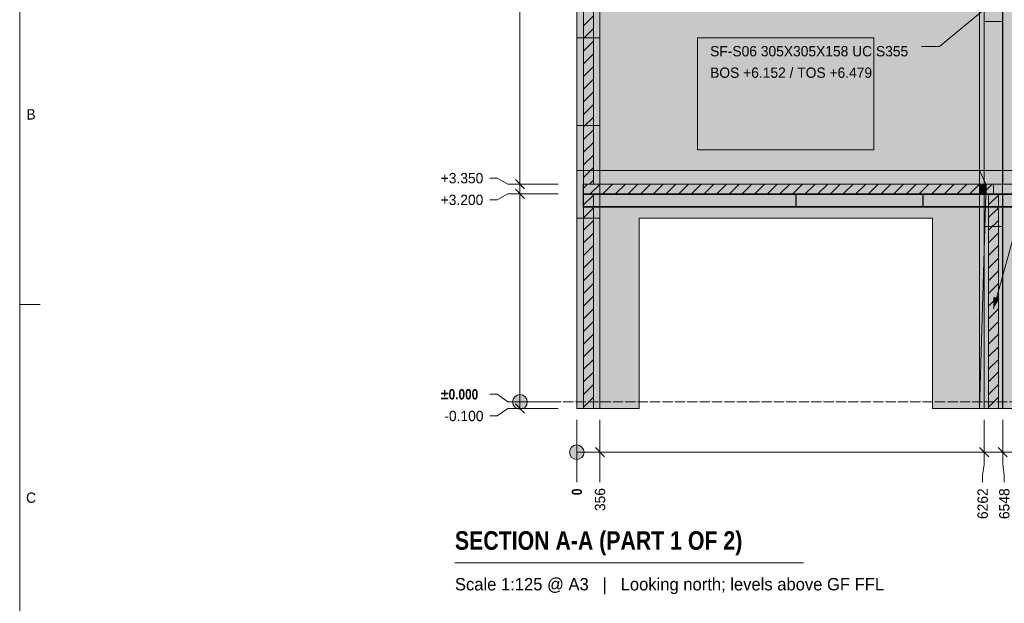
# Model space of a CAD drawing. Header units: millimetres. Extents: x 17 to 413, y 4 to 292.
# Tile 11 of 57: x 20 to 141, y 159 to 231. Entities that reach past the tile are written whole.
import ezdxf
from ezdxf.enums import TextEntityAlignment as Align

# ---------------------------------------------------------------- set-up
doc = ezdxf.new("R2010")
doc.units = ezdxf.units.MM
doc.linetypes.add('DASHED', pattern=[1.524, 1.27, -0.254])
for name, color, linetype in [('FILL-C_BDBDBF', 7, 'Continuous'), ('FILL-EPS', 7, 'Continuous'), ('FILL-INK', 7, 'Continuous'), ('FILL-LIGHT', 7, 'Continuous'), ('FILL-WHITE', 7, 'Continuous'), ('LINE-CORE', 7, 'Continuous'), ('LINE-INK', 7, 'Continuous'), ('LINE-STEEL-DASH', 7, 'DASHED'), ('LINE-STEEL_GREY', 7, 'Continuous'), ('TEXT-INK', 7, 'Continuous'), ('TEXT-STEEL_GREY', 7, 'Continuous')]:
    doc.layers.add(name, color=color, linetype=linetype)
doc.styles.add('OpenSansCondensed-Bold', font='OpenSansCondensed-Bold.ttf')

msp = doc.modelspace()

# ---------------------------------------------------------------- hatches: boundary and pattern name
at = {"layer": 'FILL-C_BDBDBF', "true_color": 0xbdbdbf}
h = msp.add_hatch(color=9, dxfattribs=at)
h.dxf.hatch_style = 1
h.paths.add_polyline_path([(90.56, 210.51), (89.9, 210.51), (89.34, 210.51), (89.34, 235.1), (90.56, 235.1)])
h = msp.add_hatch(color=9, dxfattribs=at)
h.dxf.hatch_style = 1
h.paths.add_polyline_path([(89.34, 209.29), (90.56, 209.29), (90.56, 182.9), (89.34, 182.9)])
h = msp.add_hatch(color=9, dxfattribs=at)
h.dxf.hatch_style = 1
h.paths.add_polyline_path([(140.37, 182.9), (139.69, 182.9), (139.15, 182.9), (139.15, 209.3), (140.37, 209.3)])
at = {"layer": 'FILL-EPS', "true_color": 0xccffff}
h = msp.add_hatch(color=7, dxfattribs=at)
h.dxf.hatch_style = 1
h.paths.add_polyline_path([(88.53, 203.24), (88.53, 207.07), (88.53, 212.16), (88.53, 217.39), (88.53, 217.69), (88.53, 217.7), (88.53, 217.93), (88.53, 228.5), (88.53, 228.52), (88.53, 228.87), (88.53, 235.1), (89.34, 235.1), (89.34, 210.51), (89.34, 210.51), (89.34, 210.17), (89.34, 209.29), (89.34, 209.29), (89.34, 182.9), (88.53, 182.9)])
h = msp.add_hatch(color=7, dxfattribs=at)
h.dxf.hatch_style = 1
h.paths.add_polyline_path([(91.37, 235.1), (91.37, 228.87), (91.37, 228.52), (91.37, 228.5), (91.37, 228.27), (91.37, 217.7), (91.37, 217.69), (91.37, 217.39), (91.37, 212.16), (91.37, 210.96), (91.37, 210.51), (90.56, 210.51), (90.56, 235.1), (90.59, 235.1)])
h = msp.add_hatch(color=7, dxfattribs=at)
h.dxf.hatch_style = 1
h.paths.add_polyline_path([(91.37, 182.9), (91, 182.9), (90.56, 182.9), (90.56, 209.29), (90.81, 209.29), (91.37, 209.29), (91.37, 206.7), (91.37, 186.36)])
h = msp.add_hatch(color=7, dxfattribs=at)
h.dxf.hatch_style = 1
h.paths.add_polyline_path([(138.62, 209.3), (139.07, 209.3), (139.15, 209.3), (139.15, 182.9), (138.62, 182.9), (138.62, 193.38), (138.62, 207.43)])
h = msp.add_hatch(color=7, dxfattribs=at)
h.dxf.hatch_style = 1
h.paths.add_polyline_path([(140.91, 209.3), (140.91, 207.43), (140.91, 196.95), (140.91, 182.9), (140.37, 182.9), (140.37, 209.3), (140.9, 209.3)])
at = {"layer": 'FILL-INK', "true_color": 0x1a1a1f}
h = msp.add_hatch(color=250, dxfattribs=at)
h.dxf.hatch_style = 1
h.paths.add_polyline_path([(139.76, 195.17), (139.77, 196.62), (140.5, 196.41)])
at = {"layer": 'FILL-LIGHT', "true_color": 0xcccccf}
h = msp.add_hatch(color=254, dxfattribs=at)
h.dxf.hatch_style = 1
h.paths.add_polyline_path([(89.3, 210.5), (114.25, 210.5), (139.75, 210.5), (139.75, 209.89), (139.75, 209.3), (114.8, 209.3), (89.3, 209.3), (89.3, 209.91)])
at = {"layer": 'FILL-WHITE', "true_color": 0xffffff}
h = msp.add_hatch(color=7, dxfattribs=at)
h.dxf.hatch_style = 1
h.paths.add_polyline_path([(164.63, 262.14), (188.38, 238.39), (188.38, 212.16), (182.37, 212.16), (182.37, 233.9), (174.1, 233.9), (174.1, 235.1), (174.02, 236.39), (173.78, 237.66), (173.38, 238.88), (172.83, 240.04), (172.14, 241.11), (171.33, 242.08), (170.39, 242.93), (169.36, 243.65), (168.25, 244.22), (167.08, 244.64), (165.87, 244.89), (164.63, 244.97), (163.39, 244.89), (162.18, 244.64), (161.01, 244.22), (159.9, 243.65), (158.87, 242.93), (157.94, 242.08), (157.12, 241.11), (156.43, 240.04), (155.88, 238.88), (155.49, 237.66), (155.24, 236.39), (155.16, 235.1), (155.16, 233.9), (146.89, 233.9), (146.89, 212.16), (140.87, 212.16), (140.87, 238.39)])
h = msp.add_hatch(color=7, dxfattribs=at)
h.dxf.hatch_style = 1
h.paths.add_polyline_path([(164.63, 262.14), (188.38, 238.39), (188.38, 212.16), (182.37, 212.16), (182.37, 233.9), (174.1, 233.9), (174.1, 235.1), (174.02, 236.39), (173.78, 237.66), (173.38, 238.88), (172.83, 240.04), (172.14, 241.11), (171.33, 242.08), (170.39, 242.93), (169.36, 243.65), (168.25, 244.22), (167.08, 244.64), (165.87, 244.89), (164.63, 244.97), (163.39, 244.89), (162.18, 244.64), (161.01, 244.22), (159.9, 243.65), (158.87, 242.93), (157.94, 242.08), (157.12, 241.11), (156.43, 240.04), (155.88, 238.88), (155.49, 237.66), (155.24, 236.39), (155.16, 235.1), (155.16, 233.9), (146.89, 233.9), (146.89, 212.16), (140.87, 212.16), (140.87, 238.39)])
h = msp.add_hatch(color=7, dxfattribs=at)
h.dxf.hatch_style = 1
h.paths.add_polyline_path([(138.62, 210.5), (138.62, 257.52), (140.91, 257.52), (140.91, 210.5), (138.62, 210.5)])
h = msp.add_hatch(color=7, dxfattribs=at)
h.dxf.hatch_style = 1
h.paths.add_polyline_path([(138.03, 212.16), (138.03, 235.54), (140.87, 238.39), (140.87, 238.4), (140.87, 238.4), (140.87, 212.16), (140.87, 212.16)])
h = msp.add_hatch(color=7, dxfattribs=at)
h.dxf.hatch_style = 1
h.paths.add_polyline_path([(140.87, 238.39), (140.87, 212.16), (138.03, 212.16), (138.03, 235.54)])
h = msp.add_hatch(color=7, dxfattribs=at)
h.dxf.hatch_style = 1
h.paths.add_polyline_path([(138.62, 237.09), (140.9, 237.09), (140.9, 210.5), (138.62, 210.5), (138.62, 237.09)])
h = msp.add_hatch(color=7, dxfattribs=at)
h.dxf.hatch_style = 1
h.paths.add_polyline_path([(88.53, 235.1), (91.37, 235.1), (91.37, 235.11), (91.37, 235.11), (91.37, 212.16), (91.37, 212.16), (88.53, 212.16)])
h = msp.add_hatch(color=7, dxfattribs=at)
h.dxf.hatch_style = 1
h.paths.add_polyline_path([(88.53, 235.1), (91.37, 235.1), (91.37, 212.16), (88.53, 212.16)])
h = msp.add_hatch(color=7, dxfattribs=at)
h.dxf.hatch_style = 1
h.paths.add_polyline_path([(91.37, 235.1), (91.37, 212.16), (88.53, 212.16), (88.53, 235.1)])
h = msp.add_hatch(color=7, dxfattribs=at)
h.dxf.hatch_style = 1
h.paths.add_polyline_path([(138.03, 235.1), (138.03, 212.16), (91.37, 212.16), (91.37, 235.1)])
h.paths.add_polyline_path([(125.07, 228.5), (103.38, 228.5), (103.38, 214.7), (125.07, 214.7)], flags=0)
h = msp.add_hatch(color=7, dxfattribs=at)
h.dxf.hatch_style = 1
h.paths.add_polyline_path([(91.37, 235.1), (138.03, 235.1), (138.03, 212.16), (91.37, 212.16)])
h.paths.add_polyline_path([(125.07, 228.5), (103.38, 228.5), (103.38, 214.7), (125.07, 214.7)], flags=0)
h = msp.add_hatch(color=7, dxfattribs=at)
h.dxf.hatch_style = 1
h.paths.add_polyline_path([(140.87, 235.1), (140.87, 212.16), (138.03, 212.16), (138.03, 235.1)])
h = msp.add_hatch(color=7, dxfattribs=at)
h.dxf.hatch_style = 1
h.paths.add_polyline_path([(140.87, 235.1), (140.87, 212.16), (138.03, 212.16), (138.03, 235.1)])
h = msp.add_hatch(color=7, dxfattribs=at)
h.dxf.hatch_style = 1
h.paths.add_polyline_path([(138.03, 235.1), (140.87, 235.1), (140.87, 212.16), (138.03, 212.16)])
h = msp.add_hatch(color=7, dxfattribs=at)
h.dxf.hatch_style = 1
h.paths.add_polyline_path([(138.03, 235.1), (140.87, 235.1), (140.87, 212.16), (138.03, 212.16)])
h = msp.add_hatch(color=7, dxfattribs=at)
h.dxf.hatch_style = 1
h.paths.add_polyline_path([(138.62, 230.5), (140.91, 230.5), (140.91, 210.5), (138.62, 210.5)])
h = msp.add_hatch(color=7, dxfattribs=at)
h.dxf.hatch_style = 1
h.paths.add_polyline_path([(140.91, 230.5), (140.91, 210.5), (138.62, 210.5), (138.62, 230.5)])
h = msp.add_hatch(color=7, dxfattribs=at)
h.dxf.hatch_style = 1
h.paths.add_polyline_path([(88.53, 228.5), (91.37, 228.5), (91.37, 217.7), (88.53, 217.7)])
h = msp.add_hatch(color=7, dxfattribs=at)
h.dxf.hatch_style = 1
h.paths.add_polyline_path([(91.37, 228.5), (91.37, 217.7), (88.53, 217.7), (88.53, 228.5)])
h = msp.add_hatch(color=7, dxfattribs=at)
h.dxf.hatch_style = 1
h.paths.add_polyline_path([(88.53, 212.16), (91.37, 212.16), (91.37, 182.9), (88.53, 182.9)])
h = msp.add_hatch(color=7, dxfattribs=at)
h.dxf.hatch_style = 1
h.paths.add_polyline_path([(91.37, 212.16), (91.37, 210.51), (91.37, 210.51), (89.34, 210.51), (89.34, 209.29), (91.37, 209.29), (91.37, 209.3), (91.37, 209.3), (91.37, 182.9), (91.37, 182.9), (88.53, 182.9), (88.53, 212.16)])
h = msp.add_hatch(color=7, dxfattribs=at)
h.dxf.hatch_style = 1
h.paths.add_polyline_path([(91.37, 212.16), (91.37, 210.51), (89.34, 210.51), (89.34, 209.29), (91.37, 209.29), (91.37, 182.9), (88.53, 182.9), (88.53, 212.16)])
h = msp.add_hatch(color=7, dxfattribs=at)
h.dxf.hatch_style = 1
h.paths.add_polyline_path([(138.03, 212.16), (138.03, 182.9), (132.27, 182.9), (132.27, 206.3), (96.18, 206.3), (96.18, 182.9), (91.37, 182.9), (91.37, 212.16)])
h = msp.add_hatch(color=7, dxfattribs=at)
h.dxf.hatch_style = 1
h.paths.add_polyline_path([(91.37, 212.16), (138.03, 212.16), (138.03, 210.51), (91.37, 210.51)])
h = msp.add_hatch(color=7, dxfattribs=at)
h.dxf.hatch_style = 1
h.paths.add_polyline_path([(138.02, 212.17), (138.02, 212.17), (138.02, 212.17), (138.02, 212.17), (138.03, 212.16)])
h = msp.add_hatch(color=7, dxfattribs=at)
h.dxf.hatch_style = 1
h.paths.add_polyline_path([(140.87, 212.16), (140.87, 182.9), (138.03, 182.9), (138.03, 212.16)])
h = msp.add_hatch(color=7, dxfattribs=at)
h.dxf.hatch_style = 1
h.paths.add_polyline_path([(140.87, 212.16), (140.87, 210.51), (140.87, 210.51), (138.87, 210.51), (138.87, 209.29), (140.87, 209.29), (140.87, 209.3), (140.87, 209.3), (140.87, 182.9), (140.87, 182.9), (138.03, 182.9), (138.03, 212.16)])
h = msp.add_hatch(color=7, dxfattribs=at)
h.dxf.hatch_style = 1
h.paths.add_polyline_path([(140.87, 212.16), (140.87, 210.51), (138.84, 210.51), (138.84, 209.29), (140.87, 209.29), (140.87, 182.9), (138.03, 182.9), (138.03, 212.16)])
h = msp.add_hatch(color=7, dxfattribs=at)
h.dxf.hatch_style = 1
h.paths.add_polyline_path([(140.87, 212.16), (140.87, 210.51), (138.84, 210.51), (138.84, 209.29), (140.87, 209.29), (140.87, 182.9), (138.03, 182.9), (138.03, 212.16)])
h = msp.add_hatch(color=7, dxfattribs=at)
h.dxf.hatch_style = 1
h.paths.add_polyline_path([(138.84, 210.51), (138.84, 209.29), (138.84, 209.28), (138.84, 209.28), (138.03, 182.9), (138.03, 212.16)])
h = msp.add_hatch(color=7, dxfattribs=at)
h.dxf.hatch_style = 1
h.paths.add_polyline_path([(140.87, 212.16), (140.87, 210.51), (138.84, 210.51), (138.03, 212.16)])
h = msp.add_hatch(color=7, dxfattribs=at)
h.dxf.hatch_style = 1
h.paths.add_polyline_path([(138.03, 210.51), (138.03, 212.16), (140.87, 212.16), (140.87, 212.16), (140.87, 212.16), (140.87, 212.16), (140.87, 209.29), (140.87, 209.29), (140.87, 182.9), (140.87, 182.9), (138.03, 182.9), (138.03, 209.29), (140.87, 209.29), (140.87, 210.51)])
h = msp.add_hatch(color=7, dxfattribs=at)
h.dxf.hatch_style = 1
h.paths.add_polyline_path([(140.87, 212.16), (146.89, 212.16), (146.89, 211.1), (182.37, 211.1), (182.37, 212.16), (188.38, 212.16), (188.38, 182.9), (183.57, 182.9), (183.57, 206.3), (145.69, 206.3), (145.69, 182.9), (140.87, 182.9), (140.87, 212.16)])
h = msp.add_hatch(color=7, dxfattribs=at)
h.dxf.hatch_style = 1
h.paths.add_polyline_path([(140.87, 212.16), (140.87, 212.16), (140.87, 212.16), (146.89, 212.16), (146.89, 211.1), (182.37, 211.1), (182.37, 212.16), (188.38, 212.16), (188.38, 210.5), (140.87, 210.5), (140.87, 209.3), (188.38, 209.3), (188.38, 182.9), (183.57, 182.9), (183.57, 206.3), (145.69, 206.3), (145.69, 182.9), (140.87, 182.9), (140.87, 209.3), (140.87, 209.3), (140.87, 210.5)])
h = msp.add_hatch(color=7, dxfattribs=at)
h.dxf.hatch_style = 1
h.paths.add_polyline_path([(89.34, 210.51), (91.37, 210.51), (91.37, 209.29), (89.34, 209.29)])
h = msp.add_hatch(color=7, dxfattribs=at)
h.dxf.hatch_style = 1
h.paths.add_polyline_path([(91.37, 210.51), (138.03, 210.51), (138.03, 209.29), (91.37, 209.29)])
h = msp.add_hatch(color=7, dxfattribs=at)
h.dxf.hatch_style = 1
h.paths.add_polyline_path([(138.03, 210.51), (138.84, 210.51), (138.84, 209.29), (138.03, 209.29)])
h = msp.add_hatch(color=7, dxfattribs=at)
h.dxf.hatch_style = 1
h.paths.add_polyline_path([(138.03, 210.51), (138.03, 210.51), (138.03, 210.51)])
h = msp.add_hatch(color=7, dxfattribs=at)
h.dxf.hatch_style = 1
h.paths.add_polyline_path([(138.87, 210.51), (140.87, 210.51), (140.87, 209.29), (138.87, 209.29)])
h = msp.add_hatch(color=7, dxfattribs=at)
h.dxf.hatch_style = 1
h.paths.add_polyline_path([(140.87, 210.5), (188.38, 210.5), (188.38, 209.3), (140.87, 209.3)])
h = msp.add_hatch(color=7, dxfattribs=at)
h.dxf.hatch_style = 1
h.paths.add_polyline_path([(89.31, 209.3), (140.37, 209.3), (140.37, 209.21), (89.31, 209.21)])
h = msp.add_hatch(color=7, dxfattribs=at)
h.dxf.hatch_style = 1
h.paths.add_polyline_path([(89.31, 209.3), (140.37, 209.3), (140.37, 209.21), (89.31, 209.21)])
h = msp.add_hatch(color=7, dxfattribs=at)
h.dxf.hatch_style = 1
h.paths.add_polyline_path([(89.31, 209.3), (140.37, 209.3), (140.37, 209.21), (89.31, 209.21)])
h = msp.add_hatch(color=7, dxfattribs=at)
h.dxf.hatch_style = 1
h.paths.add_polyline_path([(89.31, 209.3), (140.37, 209.3), (140.37, 209.21), (89.31, 209.21)])
h = msp.add_hatch(color=7, dxfattribs=at)
h.dxf.hatch_style = 1
h.paths.add_polyline_path([(89.31, 209.21), (140.37, 209.21), (140.37, 207.76), (89.31, 207.76)])
h = msp.add_hatch(color=7, dxfattribs=at)
h.dxf.hatch_style = 1
h.paths.add_polyline_path([(89.31, 209.21), (140.37, 209.21), (140.37, 207.76), (89.31, 207.76)])
h = msp.add_hatch(color=7, dxfattribs=at)
h.dxf.hatch_style = 1
h.paths.add_polyline_path([(89.31, 209.21), (140.37, 209.21), (140.37, 207.76), (89.31, 207.76)])
h = msp.add_hatch(color=7, dxfattribs=at)
h.dxf.hatch_style = 1
h.paths.add_polyline_path([(89.31, 209.21), (140.37, 209.21), (140.37, 207.76), (89.31, 207.76)])
h = msp.add_hatch(color=7, dxfattribs=at)
h.dxf.hatch_style = 1
h.paths.add_polyline_path([(138.03, 209.29), (138.03, 182.9), (132.27, 182.9), (132.27, 206.3), (96.18, 206.3), (96.18, 182.9), (91.37, 182.9), (91.37, 209.29)])
h = msp.add_hatch(color=7, dxfattribs=at)
h.dxf.hatch_style = 1
h.paths.add_polyline_path([(114.66, 209.3), (114.66, 209.3), (114.66, 209.3), (114.67, 209.3), (116.3, 209.3), (116.3, 209.21), (115.51, 209.21), (115.51, 209.12), (115.51, 207.76), (116.3, 207.76), (116.3, 207.67), (114.67, 207.67), (114.67, 207.76), (115.45, 207.76), (115.45, 207.86), (115.45, 209.21), (114.67, 209.21), (114.67, 209.3), (114.66, 209.3)])
h = msp.add_hatch(color=7, dxfattribs=at)
h.dxf.hatch_style = 1
h.paths.add_polyline_path([(114.67, 207.76), (115.45, 207.76), (115.45, 209.12), (115.45, 209.21), (114.67, 209.21), (114.67, 209.3), (116.3, 209.3), (116.3, 209.21), (115.51, 209.21), (115.51, 207.86), (115.51, 207.76), (116.3, 207.76), (116.3, 207.67), (114.67, 207.67)])
h = msp.add_hatch(color=7, dxfattribs=at)
h.dxf.hatch_style = 1
h.paths.add_polyline_path([(115.45, 207.86), (115.45, 209.12), (115.51, 209.12), (115.51, 207.86)])
h = msp.add_hatch(color=7, dxfattribs=at)
h.dxf.hatch_style = 1
h.paths.add_polyline_path([(115.51, 209.12), (115.51, 207.86), (115.45, 207.86), (115.45, 209.12)])
h = msp.add_hatch(color=7, dxfattribs=at)
h.dxf.hatch_style = 1
h.paths.add_polyline_path([(116.31, 209.3), (116.31, 209.3), (116.31, 209.3), (116.3, 209.3)])
h = msp.add_hatch(color=7, dxfattribs=at)
h.dxf.hatch_style = 1
h.paths.add_polyline_path([(130.27, 209.3), (130.27, 209.3), (130.28, 209.3), (130.28, 209.3), (131.91, 209.3), (131.91, 209.21), (131.13, 209.21), (131.13, 209.12), (131.13, 207.76), (131.91, 207.76), (131.91, 207.67), (130.28, 207.67), (130.28, 207.76), (131.07, 207.76), (131.07, 207.86), (131.07, 209.21), (130.28, 209.21), (130.28, 209.3), (130.27, 209.3)])
h = msp.add_hatch(color=7, dxfattribs=at)
h.dxf.hatch_style = 1
h.paths.add_polyline_path([(130.28, 207.76), (131.07, 207.76), (131.07, 209.12), (131.07, 209.21), (130.28, 209.21), (130.28, 209.3), (131.91, 209.3), (131.91, 209.21), (131.13, 209.21), (131.13, 207.86), (131.13, 207.76), (131.91, 207.76), (131.91, 207.67), (130.28, 207.67)])
h = msp.add_hatch(color=7, dxfattribs=at)
h.dxf.hatch_style = 1
h.paths.add_polyline_path([(131.07, 209.12), (131.13, 209.12), (131.13, 207.86), (131.07, 207.86)])
h = msp.add_hatch(color=7, dxfattribs=at)
h.dxf.hatch_style = 1
h.paths.add_polyline_path([(131.13, 209.12), (131.13, 207.86), (131.07, 207.86), (131.07, 209.12)])
h = msp.add_hatch(color=7, dxfattribs=at)
h.dxf.hatch_style = 1
h.paths.add_polyline_path([(131.91, 209.3), (131.93, 209.3), (131.93, 209.3), (131.93, 209.3)])
h = msp.add_hatch(color=7, dxfattribs=at)
h.dxf.hatch_style = 1
h.paths.add_polyline_path([(138.84, 209.29), (140.87, 209.29), (140.87, 182.9), (138.03, 182.9), (138.84, 209.29)])
h = msp.add_hatch(color=7, dxfattribs=at)
h.dxf.hatch_style = 1
h.paths.add_polyline_path([(140.87, 209.29), (140.87, 209.3), (140.9, 209.3), (140.9, 182.9), (138.62, 182.9), (138.62, 209.29)])
h = msp.add_hatch(color=7, dxfattribs=at)
h.dxf.hatch_style = 1
h.paths.add_polyline_path([(138.62, 209.3), (140.87, 209.3), (140.87, 209.29), (138.62, 209.29)])
h = msp.add_hatch(color=7, dxfattribs=at)
h.dxf.hatch_style = 1
h.paths.add_polyline_path([(139.15, 209.3), (190.1, 209.3), (190.1, 209.21), (139.15, 209.21)])
h = msp.add_hatch(color=7, dxfattribs=at)
h.dxf.hatch_style = 1
h.paths.add_polyline_path([(139.15, 209.3), (190.1, 209.3), (190.1, 209.21), (139.15, 209.21)])
h = msp.add_hatch(color=7, dxfattribs=at)
h.dxf.hatch_style = 1
h.paths.add_polyline_path([(139.15, 209.21), (190.1, 209.21), (190.1, 207.76), (139.15, 207.76)])
h = msp.add_hatch(color=7, dxfattribs=at)
h.dxf.hatch_style = 1
h.paths.add_polyline_path([(139.15, 209.21), (190.1, 209.21), (190.1, 207.76), (139.15, 207.76)])
h = msp.add_hatch(color=7, dxfattribs=at)
h.dxf.hatch_style = 1
h.paths.add_polyline_path([(89.31, 207.76), (140.37, 207.76), (140.37, 207.67), (89.31, 207.67)])
h = msp.add_hatch(color=7, dxfattribs=at)
h.dxf.hatch_style = 1
h.paths.add_polyline_path([(89.31, 207.76), (140.37, 207.76), (140.37, 207.67), (89.31, 207.67)])
h = msp.add_hatch(color=7, dxfattribs=at)
h.dxf.hatch_style = 1
h.paths.add_polyline_path([(89.31, 207.76), (140.37, 207.76), (140.37, 207.67), (89.31, 207.67)])
h = msp.add_hatch(color=7, dxfattribs=at)
h.dxf.hatch_style = 1
h.paths.add_polyline_path([(89.31, 207.76), (140.37, 207.76), (140.37, 207.67), (89.31, 207.67)])
h = msp.add_hatch(color=7, dxfattribs=at)
h.dxf.hatch_style = 1
h.paths.add_polyline_path([(139.15, 207.76), (190.1, 207.76), (190.1, 207.67), (139.15, 207.67)])
h = msp.add_hatch(color=7, dxfattribs=at)
h.dxf.hatch_style = 1
h.paths.add_polyline_path([(139.15, 207.76), (190.1, 207.76), (190.1, 207.67), (139.15, 207.67)])
h = msp.add_hatch(color=7, dxfattribs=at)
h.dxf.hatch_style = 1
h.paths.add_polyline_path([(88.53, 206.3), (91.37, 206.3), (91.37, 182.9), (88.53, 182.9)])
h = msp.add_hatch(color=7, dxfattribs=at)
h.dxf.hatch_style = 1
h.paths.add_polyline_path([(91.37, 206.3), (91.37, 182.9), (88.53, 182.9), (88.53, 206.3)])
h = msp.add_hatch(color=7, dxfattribs=at)
h.dxf.hatch_style = 1
h.paths.add_polyline_path([(88.53, 206.3), (91.37, 206.3), (91.37, 182.9), (88.53, 182.9)])
h = msp.add_hatch(color=7, dxfattribs=at)
h.dxf.hatch_style = 1
h.paths.add_polyline_path([(91.37, 206.3), (91.37, 182.9), (88.53, 182.9), (88.53, 206.3)])
h = msp.add_hatch(color=7, dxfattribs=at)
h.dxf.hatch_style = 1
h.paths.add_polyline_path([(138.62, 182.9), (138.62, 205.3), (140.9, 205.3), (140.9, 182.9)])
h = msp.add_hatch(color=7, dxfattribs=at)
h.dxf.hatch_style = 1
h.paths.add_polyline_path([(140.91, 205.3), (140.91, 182.9), (138.62, 182.9), (138.62, 205.3)])
h = msp.add_hatch(color=7, dxfattribs=at)
h.dxf.hatch_style = 1
h.paths.add_polyline_path([(82.43, 183.7), (82.4, 183.93), (82.31, 184.15), (82.16, 184.34), (81.98, 184.48), (81.76, 184.57), (81.53, 184.6), (81.29, 184.57), (81.08, 184.48), (80.89, 184.34), (80.75, 184.15), (80.66, 183.93), (80.63, 183.7), (80.66, 183.47), (80.75, 183.25), (80.89, 183.06), (81.08, 182.92), (81.29, 182.83), (81.53, 182.8), (81.76, 182.83), (81.98, 182.92), (82.16, 183.06), (82.31, 183.25), (82.4, 183.47)])
h = msp.add_hatch(color=7, dxfattribs=at)
h.dxf.hatch_style = 1
h.paths.add_polyline_path([(140.87, 182.9), (140.87, 182.9), (140.87, 182.9)])
h = msp.add_hatch(color=7, dxfattribs=at)
h.dxf.hatch_style = 1
h.paths.add_polyline_path([(89.42, 177.5), (89.39, 177.73), (89.3, 177.95), (89.16, 178.14), (88.97, 178.28), (88.76, 178.37), (88.52, 178.4), (88.29, 178.37), (88.07, 178.28), (87.89, 178.14), (87.74, 177.95), (87.65, 177.73), (87.62, 177.5), (87.65, 177.27), (87.74, 177.05), (87.89, 176.86), (88.07, 176.72), (88.29, 176.63), (88.52, 176.6), (88.76, 176.63), (88.97, 176.72), (89.16, 176.86), (89.3, 177.05), (89.39, 177.27)])

# ---------------------------------------------------------------- linework, layer by layer
at = {"layer": 'LINE-CORE', "lineweight": 5}
msp.add_lwpolyline([(146.89, 212.16), (140.87, 212.16), (140.87, 238.39), (164.63, 262.14)], dxfattribs=at)
msp.add_lwpolyline([(146.89, 212.16), (140.87, 212.16), (140.87, 238.39), (164.63, 262.14)], dxfattribs=at)
for points in [[(138.62, 210.5), (138.62, 210.5), (138.62, 257.52), (140.91, 257.52), (140.91, 257.52), (140.91, 257.52), (140.91, 257.52), (140.91, 210.5), (138.62, 210.5), (138.62, 210.5)], [(138.03, 212.16), (138.03, 235.54), (140.87, 238.39), (140.87, 238.4), (140.87, 238.4), (140.87, 212.16), (140.87, 212.16), (138.03, 212.16)], [(140.87, 238.39), (140.87, 212.16), (140.87, 212.16), (140.87, 212.16), (140.87, 212.16), (138.03, 212.16), (138.03, 235.54), (138.03, 235.54)], [(138.62, 237.09), (140.9, 237.09), (140.9, 210.5), (140.9, 210.5), (140.9, 210.5), (140.9, 210.5), (138.62, 210.5), (138.62, 237.09), (138.62, 237.09)], [(88.53, 235.1), (91.37, 235.1), (91.37, 235.11), (91.37, 235.11), (91.37, 212.16), (91.37, 212.16), (88.53, 212.16)], [(88.53, 235.1), (91.37, 235.1), (91.37, 212.16), (88.53, 212.16), (88.53, 235.1)], [(91.37, 235.1), (91.37, 212.16), (88.53, 212.16), (88.53, 235.1)], [(138.03, 235.1), (138.03, 212.16), (91.37, 212.16), (91.37, 235.1)], [(91.37, 235.1), (138.03, 235.1), (138.03, 212.16), (91.37, 212.16)], [(140.87, 235.1), (140.87, 212.16), (138.03, 212.16), (138.03, 235.1)], [(140.87, 235.1), (140.87, 212.16), (138.03, 212.16), (138.03, 235.1)], [(138.03, 235.1), (140.87, 235.1), (140.87, 212.16), (138.03, 212.16)], [(138.03, 235.1), (140.87, 235.1), (140.87, 212.16), (138.03, 212.16)], [(138.62, 230.5), (140.91, 230.5), (140.91, 210.5), (138.62, 210.5)], [(140.91, 230.5), (140.91, 210.5), (138.62, 210.5), (138.62, 230.5)], [(88.53, 228.5), (91.37, 228.5), (91.37, 228.5), (91.37, 217.7), (88.53, 217.7)], [(91.37, 228.5), (91.37, 217.7), (91.37, 217.7), (88.53, 217.7), (88.53, 228.5)], [(125.07, 228.5), (103.38, 228.5), (103.38, 214.7), (125.07, 214.7)], [(125.07, 228.5), (103.38, 228.5), (103.38, 214.7), (125.07, 214.7)], [(88.53, 212.16), (91.37, 212.16), (91.37, 182.9), (91.37, 182.9), (91.37, 182.9), (91.37, 182.9), (88.53, 182.9), (88.53, 212.16)], [(91.37, 212.16), (91.37, 210.51), (91.37, 210.51), (89.34, 210.51), (89.34, 209.29), (91.37, 209.29), (91.37, 209.3), (91.37, 209.3), (91.37, 182.9), (91.37, 182.9), (88.53, 182.9), (88.53, 212.16)], [(91.37, 212.16), (91.37, 210.51), (89.34, 210.51), (89.34, 209.29), (91.37, 209.29), (91.37, 182.9), (88.53, 182.9), (88.53, 212.16)], [(138.03, 212.16), (138.03, 182.9), (132.27, 182.9), (132.27, 206.3), (96.18, 206.3), (96.18, 182.9), (91.37, 182.9), (91.37, 212.16)], [(91.37, 212.16), (138.03, 212.16), (138.03, 210.51), (91.37, 210.51)], [(138.02, 212.17), (138.02, 212.17), (138.02, 212.17), (138.02, 212.17), (138.03, 212.16)], [(140.87, 212.16), (140.87, 182.9), (138.03, 182.9), (138.03, 212.16)], [(140.87, 212.16), (140.87, 210.51), (140.87, 210.51), (138.87, 210.51), (138.87, 209.29), (140.87, 209.29), (140.87, 209.3), (140.87, 209.3), (140.87, 182.9), (140.87, 182.9), (138.03, 182.9), (138.03, 212.16)], [(140.87, 212.16), (140.87, 210.51), (138.84, 210.51), (138.84, 209.29), (140.87, 209.29), (140.87, 182.9), (138.03, 182.9), (138.03, 212.16)], [(140.87, 212.16), (140.87, 210.51), (138.84, 210.51), (138.84, 209.29), (140.87, 209.29), (140.87, 182.9), (138.03, 182.9), (138.03, 212.16)], [(138.84, 210.51), (138.84, 209.29), (138.84, 209.29), (138.84, 209.29), (138.84, 209.28), (138.84, 209.28), (138.03, 182.9), (138.03, 212.16), (138.03, 212.16)], [(140.87, 212.16), (140.87, 210.51), (138.84, 210.51), (138.03, 212.16)], [(138.03, 210.51), (138.03, 210.51), (138.03, 212.16), (140.87, 212.16), (140.87, 212.16), (140.87, 212.16), (140.87, 212.16), (140.87, 209.29), (140.87, 209.29), (140.87, 182.9), (140.87, 182.9), (140.87, 182.9), (138.03, 182.9), (138.03, 209.29), (140.87, 209.29), (140.87, 210.51), (138.03, 210.51)], [(140.87, 212.16), (140.87, 212.16), (146.89, 212.16), (146.89, 211.1), (182.37, 211.1), (182.37, 212.16), (188.38, 212.16), (188.38, 182.9), (188.38, 182.9), (183.57, 182.9), (183.57, 206.3), (145.69, 206.3), (145.69, 182.9), (140.87, 182.9), (140.87, 212.16), (140.87, 212.16)], [(140.87, 212.16), (140.87, 212.16), (140.87, 212.16), (146.89, 212.16), (146.89, 211.1), (182.37, 211.1), (182.37, 212.16), (188.38, 212.16), (188.38, 210.5), (140.87, 210.5), (140.87, 209.3), (188.38, 209.3), (188.38, 182.9), (183.57, 182.9), (183.57, 206.3), (145.69, 206.3), (145.69, 182.9), (140.87, 182.9), (140.87, 209.3), (140.87, 209.3), (140.87, 210.5)], [(89.34, 210.51), (91.37, 210.51), (91.37, 209.29), (89.34, 209.29)], [(91.37, 210.51), (138.03, 210.51), (138.03, 209.29), (91.37, 209.29), (91.37, 209.29)], [(138.03, 210.51), (138.84, 210.51), (138.84, 209.29), (138.03, 209.29)], [(138.03, 210.51), (138.03, 210.51), (138.03, 210.51)], [(138.87, 210.51), (140.87, 210.51), (140.87, 209.29), (138.87, 209.29)], [(140.87, 210.5), (188.38, 210.5), (188.38, 209.3), (140.87, 209.3)], [(89.31, 209.3), (140.37, 209.3), (140.37, 209.3), (140.37, 209.21), (89.31, 209.21), (89.31, 209.21)], [(89.31, 209.3), (140.37, 209.3), (140.37, 209.21), (89.31, 209.21)], [(89.31, 209.3), (140.37, 209.3), (140.37, 209.3), (140.37, 209.21), (89.31, 209.21), (89.31, 209.21)], [(89.31, 209.3), (140.37, 209.3), (140.37, 209.21), (89.31, 209.21)], [(89.31, 209.21), (140.37, 209.21), (140.37, 209.21), (140.37, 207.76), (89.31, 207.76), (89.31, 207.76)], [(89.31, 209.21), (140.37, 209.21), (140.37, 207.76), (140.37, 207.76), (89.31, 207.76), (89.31, 209.21)], [(89.31, 209.21), (140.37, 209.21), (140.37, 209.21), (140.37, 207.76), (89.31, 207.76), (89.31, 207.76)], [(89.31, 209.21), (140.37, 209.21), (140.37, 207.76), (140.37, 207.76), (89.31, 207.76), (89.31, 209.21)], [(138.03, 209.29), (138.03, 182.9), (132.27, 182.9), (132.27, 206.3), (96.18, 206.3), (96.18, 182.9), (91.37, 182.9), (91.37, 209.29)], [(114.66, 209.3), (114.66, 209.3), (114.66, 209.3), (114.67, 209.3), (116.3, 209.3), (116.3, 209.21), (115.51, 209.21), (115.51, 209.12), (115.51, 209.12), (115.51, 207.76), (116.3, 207.76), (116.3, 207.67), (114.67, 207.67), (114.67, 207.76), (115.45, 207.76), (115.45, 207.86), (115.45, 207.86), (115.45, 209.21), (114.67, 209.21), (114.67, 209.3), (114.66, 209.3)], [(114.67, 207.76), (115.45, 207.76), (115.45, 209.12), (115.45, 209.21), (114.67, 209.21), (114.67, 209.3), (116.3, 209.3), (116.3, 209.21), (115.51, 209.21), (115.51, 207.86), (115.51, 207.76), (116.3, 207.76), (116.3, 207.67), (114.67, 207.67)], [(115.45, 207.86), (115.45, 209.12), (115.51, 209.12), (115.51, 209.12), (115.51, 207.86), (115.45, 207.86)], [(115.51, 209.12), (115.51, 207.86), (115.51, 207.86), (115.45, 207.86), (115.45, 209.12), (115.45, 209.12)], [(116.31, 209.3), (116.31, 209.3), (116.31, 209.3), (116.3, 209.3)], [(130.27, 209.3), (130.27, 209.3), (130.28, 209.3), (130.28, 209.3), (131.91, 209.3), (131.91, 209.21), (131.13, 209.21), (131.13, 209.12), (131.13, 209.12), (131.13, 207.76), (131.91, 207.76), (131.91, 207.67), (130.28, 207.67), (130.28, 207.76), (131.07, 207.76), (131.07, 207.86), (131.07, 207.86), (131.07, 209.21), (130.28, 209.21), (130.28, 209.3), (130.27, 209.3)], [(130.28, 207.76), (131.07, 207.76), (131.07, 209.12), (131.07, 209.12), (131.07, 209.21), (130.28, 209.21), (130.28, 209.3), (131.91, 209.3), (131.91, 209.21), (131.13, 209.21), (131.13, 207.86), (131.13, 207.86), (131.13, 207.76), (131.91, 207.76), (131.91, 207.67), (130.28, 207.67)], [(131.07, 209.12), (131.13, 209.12), (131.13, 207.86), (131.07, 207.86)], [(131.13, 209.12), (131.13, 207.86), (131.07, 207.86), (131.07, 209.12)], [(131.91, 209.3), (131.93, 209.3), (131.93, 209.3), (131.93, 209.3), (131.91, 209.3)], [(138.84, 209.29), (140.87, 209.29), (140.87, 182.9), (138.03, 182.9), (138.84, 209.29), (138.84, 209.29)], [(140.87, 209.29), (140.87, 209.3), (140.9, 209.3), (140.9, 182.9), (138.62, 182.9), (138.62, 209.29)], [(138.62, 209.3), (140.87, 209.3), (140.87, 209.29), (138.62, 209.29)], [(139.15, 209.3), (190.1, 209.3), (190.1, 209.21), (139.15, 209.21)], [(139.15, 209.3), (190.1, 209.3), (190.1, 209.21), (139.15, 209.21)], [(139.15, 209.21), (190.1, 209.21), (190.1, 209.21), (190.1, 207.76), (139.15, 207.76), (139.15, 207.76)], [(139.15, 209.21), (190.1, 209.21), (190.1, 207.76), (190.1, 207.76), (139.15, 207.76), (139.15, 209.21)], [(89.31, 207.76), (140.37, 207.76), (140.37, 207.76), (140.37, 207.67), (89.31, 207.67), (89.31, 207.67)], [(89.31, 207.76), (140.37, 207.76), (140.37, 207.67), (89.31, 207.67)], [(89.31, 207.76), (140.37, 207.76), (140.37, 207.76), (140.37, 207.67), (89.31, 207.67), (89.31, 207.67)], [(89.31, 207.76), (140.37, 207.76), (140.37, 207.67), (89.31, 207.67)], [(139.15, 207.76), (190.1, 207.76), (190.1, 207.67), (139.15, 207.67)], [(139.15, 207.76), (190.1, 207.76), (190.1, 207.67), (139.15, 207.67)], [(88.53, 206.3), (91.37, 206.3), (91.37, 182.9), (88.53, 182.9)], [(91.37, 206.3), (91.37, 182.9), (88.53, 182.9), (88.53, 206.3)], [(88.53, 206.3), (91.37, 206.3), (91.37, 182.9), (88.53, 182.9)], [(91.37, 206.3), (91.37, 182.9), (88.53, 182.9), (88.53, 206.3)], [(138.62, 182.9), (138.62, 205.3), (140.9, 205.3), (140.9, 205.3), (140.9, 182.9), (138.62, 182.9)], [(140.91, 205.3), (140.91, 182.9), (140.91, 182.9), (138.62, 182.9), (138.62, 205.3), (138.62, 205.3)], [(140.87, 182.9), (140.87, 182.9), (140.87, 182.9)]]:
    msp.add_lwpolyline(points, close=True, dxfattribs=at)
at = {"layer": 'LINE-INK', "lineweight": 5}
for p, q in [((81.53, 182.9), (81.53, 235.1)), ((139.76, 232.92), (133.11, 227.42)), ((133.11, 227.42), (130.91, 227.42)), ((139.76, 195.17), (145.65, 216.36)), ((78.71, 211.23), (77.83, 211.23)), ((80.03, 210.5), (78.71, 211.23)), ((82.09, 209.93), (80.96, 211.07)), ((86.23, 210.5), (80.03, 210.5)), ((82.09, 208.73), (80.96, 209.87)), ((78.71, 208.57), (77.83, 208.57)), ((80.03, 209.3), (78.71, 208.57)), ((86.23, 209.3), (80.03, 209.3)), ((20, 195.67), (22.5, 195.67)), ((78.71, 184.63), (77.83, 184.63)), ((80.03, 183.7), (78.71, 184.63)), ((80.03, 182.9), (78.71, 181.97)), ((86.23, 183.7), (80.03, 183.7)), ((86.23, 182.9), (80.03, 182.9)), ((82.09, 182.33), (80.96, 183.47)), ((78.71, 181.97), (77.83, 181.97)), ((88.52, 181.5), (88.52, 176)), ((91.37, 181.5), (91.37, 176)), ((138.62, 181.5), (138.62, 176)), ((140.91, 181.5), (140.91, 176)), ((90.8, 178.07), (91.94, 176.93)), ((138.05, 178.07), (139.18, 176.93)), ((140.34, 178.07), (141.47, 176.93)), ((88.52, 177.5), (190.63, 177.5)), ((88.52, 176), (88.52, 174.68)), ((91.37, 176), (91.37, 174.68)), ((138.62, 176), (138.43, 174.68)), ((140.91, 176), (141.09, 174.68)), ((88.52, 174.68), (88.52, 173.8)), ((91.37, 174.68), (91.37, 173.8)), ((138.43, 174.68), (138.43, 173.8)), ((141.09, 174.68), (141.09, 173.8)), ((73.53, 163.9), (116.39, 163.9))]:
    msp.add_line(p, q, dxfattribs=at)
for points in [[(20, 7), (413, 7), (413, 290), (20, 290)], [(88.53, 203.24), (88.53, 207.07), (88.53, 212.16), (88.53, 217.39), (88.53, 217.69), (88.53, 217.7), (88.53, 217.93), (88.53, 228.5), (88.53, 228.52), (88.53, 228.87), (88.53, 235.1), (89.34, 235.1), (89.34, 210.51), (89.34, 210.51), (89.34, 210.17), (89.34, 209.29), (89.34, 209.29), (89.34, 182.9), (88.53, 182.9)], [(90.56, 210.51), (89.9, 210.51), (89.34, 210.51), (89.34, 235.1), (90.56, 235.1)], [(91.37, 235.1), (91.37, 228.87), (91.37, 228.52), (91.37, 228.5), (91.37, 228.27), (91.37, 217.7), (91.37, 217.69), (91.37, 217.39), (91.37, 212.16), (91.37, 210.96), (91.37, 210.51), (90.56, 210.51), (90.56, 235.1), (90.59, 235.1)], [(89.3, 210.5), (114.25, 210.5), (139.75, 210.5), (139.75, 209.89), (139.75, 209.3), (114.8, 209.3), (89.3, 209.3), (89.3, 209.91)], [(89.34, 209.29), (90.56, 209.29), (90.56, 182.9), (89.34, 182.9)], [(91.37, 182.9), (91, 182.9), (90.56, 182.9), (90.56, 209.29), (90.81, 209.29), (91.37, 209.29), (91.37, 206.7), (91.37, 186.36)], [(138.62, 209.3), (139.07, 209.3), (139.15, 209.3), (139.15, 182.9), (138.62, 182.9), (138.62, 193.38), (138.62, 207.43)], [(140.9, 209.3), (140.91, 209.3), (140.91, 207.43), (140.91, 196.95), (140.91, 182.9), (140.37, 182.9), (139.69, 182.9), (139.15, 182.9), (138.62, 182.9), (138.62, 193.38), (138.62, 207.43), (138.62, 209.3), (139.07, 209.3), (139.15, 209.3), (140.37, 209.3)], [(140.37, 182.9), (139.69, 182.9), (139.15, 182.9), (139.15, 209.3), (140.37, 209.3)], [(140.91, 209.3), (140.91, 207.43), (140.91, 196.95), (140.91, 182.9), (140.37, 182.9), (140.37, 209.3), (140.9, 209.3)]]:
    msp.add_lwpolyline(points, close=True, dxfattribs=at)
msp.add_lwpolyline([(91.37, 235.1), (91.37, 228.87), (91.37, 228.52), (91.37, 228.5), (91.37, 228.27), (91.37, 217.7), (91.37, 217.69), (91.37, 217.39), (91.37, 212.16), (91.37, 210.96), (91.37, 210.51), (90.56, 210.51), (89.9, 210.51), (89.34, 210.51), (89.34, 210.51), (89.34, 210.17), (89.34, 209.29), (89.34, 209.29), (90.56, 209.29), (90.81, 209.29), (91.37, 209.29), (91.37, 206.7), (91.37, 186.36), (91.37, 182.9), (91, 182.9), (90.56, 182.9), (89.34, 182.9), (88.53, 182.9), (88.53, 203.24), (88.53, 207.07), (88.53, 212.16), (88.53, 217.39), (88.53, 217.69), (88.53, 217.7), (88.53, 217.93), (88.53, 228.5), (88.53, 228.52), (88.53, 228.87), (88.53, 235.1)], dxfattribs=at)
for centre in [(81.53, 183.7), (88.52, 177.5)]:
    msp.add_circle(centre, 0.9, dxfattribs=at)
at = {"layer": 'LINE-STEEL-DASH', "lineweight": 5}
msp.add_line((85.33, 183.7), (226.13, 183.7), dxfattribs=at)
at = {"layer": 'LINE-STEEL_GREY', "lineweight": 5}
for p, q in [((89.34, 229.97), (90.56, 231.19)), ((89.34, 228.42), (90.56, 229.64)), ((89.34, 226.86), (90.56, 228.08)), ((89.34, 225.31), (90.56, 226.53)), ((89.34, 223.75), (90.56, 224.97)), ((89.34, 222.2), (90.56, 223.41)), ((89.34, 220.64), (90.56, 221.86)), ((89.34, 219.08), (90.56, 220.3)), ((89.34, 217.53), (90.56, 218.75)), ((89.34, 215.97), (90.56, 217.19)), ((89.34, 214.42), (90.56, 215.64)), ((89.34, 212.86), (90.56, 214.08)), ((89.34, 211.31), (90.56, 212.53)), ((90.1, 210.51), (90.56, 210.97)), ((89.3, 209.98), (89.82, 210.5)), ((90.18, 209.3), (91.38, 210.5)), ((91.73, 209.3), (92.93, 210.5)), ((93.29, 209.3), (94.49, 210.5)), ((94.84, 209.3), (96.04, 210.5)), ((96.4, 209.3), (97.6, 210.5)), ((97.95, 209.3), (99.15, 210.5)), ((99.51, 209.3), (100.71, 210.5)), ((101.07, 209.3), (102.27, 210.5)), ((102.62, 209.3), (103.82, 210.5)), ((104.18, 209.3), (105.38, 210.5)), ((105.73, 209.3), (106.93, 210.5)), ((107.29, 209.3), (108.49, 210.5)), ((108.84, 209.3), (110.04, 210.5)), ((110.4, 209.3), (111.6, 210.5)), ((111.96, 209.3), (113.16, 210.5)), ((113.51, 209.3), (114.71, 210.5)), ((115.07, 209.3), (116.27, 210.5)), ((116.62, 209.3), (117.82, 210.5)), ((118.18, 209.3), (119.38, 210.5)), ((119.73, 209.3), (120.93, 210.5)), ((121.29, 209.3), (122.49, 210.5)), ((122.85, 209.3), (124.05, 210.5)), ((124.4, 209.3), (125.6, 210.5)), ((125.96, 209.3), (127.16, 210.5)), ((127.51, 209.3), (128.71, 210.5)), ((129.07, 209.3), (130.27, 210.5)), ((130.62, 209.3), (131.82, 210.5)), ((132.18, 209.3), (133.38, 210.5)), ((133.73, 209.3), (134.93, 210.5)), ((135.29, 209.3), (136.49, 210.5)), ((136.85, 209.3), (138.05, 210.5)), ((138.4, 209.3), (139.6, 210.5)), ((89.34, 207.93), (90.56, 209.15)), ((139.15, 207.94), (140.37, 209.15)), ((89.34, 206.37), (90.56, 207.59)), ((139.15, 206.38), (140.37, 207.6)), ((89.34, 204.82), (90.56, 206.04)), ((139.15, 204.82), (140.37, 206.04)), ((89.34, 203.26), (90.56, 204.48)), ((139.15, 203.27), (140.37, 204.49)), ((89.34, 201.71), (90.56, 202.93)), ((139.15, 201.71), (140.37, 202.93)), ((89.34, 200.15), (90.56, 201.37)), ((139.15, 200.16), (140.37, 201.38)), ((89.34, 198.6), (90.56, 199.82)), ((139.15, 198.6), (140.37, 199.82)), ((89.34, 197.04), (90.56, 198.26)), ((139.15, 197.05), (140.37, 198.27)), ((89.34, 195.49), (90.56, 196.7)), ((139.15, 195.49), (140.37, 196.71)), ((89.34, 193.93), (90.56, 195.15)), ((139.15, 193.93), (140.37, 195.15)), ((89.34, 192.37), (90.56, 193.59)), ((139.15, 192.38), (140.37, 193.6)), ((89.34, 190.82), (90.56, 192.04)), ((139.15, 190.82), (140.37, 192.04)), ((89.34, 189.26), (90.56, 190.48)), ((139.15, 189.27), (140.37, 190.49)), ((89.34, 187.71), (90.56, 188.93)), ((139.15, 187.71), (140.37, 188.93)), ((89.34, 186.15), (90.56, 187.37)), ((139.15, 186.16), (140.37, 187.38)), ((89.34, 184.6), (90.56, 185.82)), ((139.15, 184.6), (140.37, 185.82)), ((89.34, 183.04), (90.56, 184.26)), ((139.15, 183.05), (140.37, 184.26))]:
    msp.add_line(p, q, dxfattribs=at)

# ---------------------------------------------------------------- texts
at = {"layer": 'TEXT-INK'}
for s, p in [('SF-S06 305X305X158 UC S355', (104.92, 226.22)), ('BOS +6.152 / TOS +6.479', (104.92, 223.58)), ('+3.350', (71.78, 210.6)), ('+3.200', (71.78, 207.93)), ('-0.100', (72.23, 181.33))]:
    msp.add_text(s, height=1.27, dxfattribs=at).set_placement(p)
at = {"layer": 'TEXT-INK', "style": 'OpenSansCondensed-Bold'}
for s, height, p in [('±0.000', 1.27, (71.78, 184)), ('SECTION A-A (PART 1 OF 2)', 2.286, (73.53, 165.5))]:
    msp.add_text(s, height=height, dxfattribs=at).set_placement(p)
msp.add_text('0', height=1.27, rotation=90, dxfattribs=at).set_placement((89.16, 172.22))
at = {"layer": 'TEXT-INK'}
for s, p in [('356', (92.01, 170.26)), ('6262', (139.07, 169.28)), ('6548', (141.73, 169.28))]:
    msp.add_text(s, height=1.27, rotation=90, dxfattribs=at).set_placement(p)
at = {"layer": 'TEXT-STEEL_GREY'}
for s, p in [('B', (21.4, 218.45)), ('C', (21.4, 171.28))]:
    msp.add_text(s, height=1.27, dxfattribs=at).set_placement(p, align=Align.CENTER)
msp.add_text('Scale 1:125 @ A3   |   Looking north; levels above GF FFL', height=1.524, dxfattribs=at).set_placement((73.53, 160.5))

doc.saveas('drawing.dxf')
